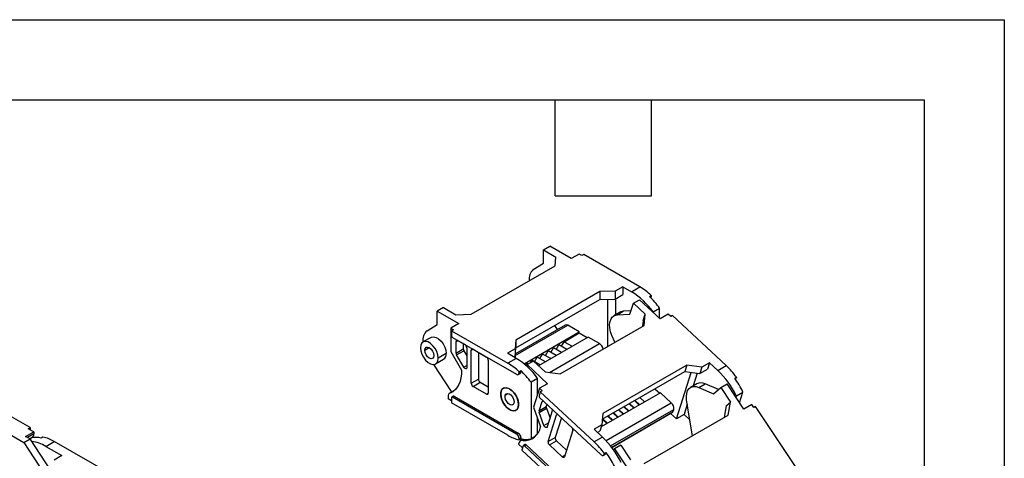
# Model space of a CAD drawing. Header units: millimetres. Extents: x 0 to 1397, y 0 to 1080.
# Tile 11 of 11: x 1007 to 1397, y 906 to 1080. Entities that reach past the tile are written whole.
import ezdxf

# ---------------------------------------------------------------- set-up
doc = ezdxf.new("R2010")
doc.units = ezdxf.units.MM
doc.header["$LTSCALE"] = 5
doc.layers.add('TEXT', color=140, linetype='Continuous', lineweight=25)

msp = doc.modelspace()

# ---------------------------------------------------------------- linework, layer by layer
at = {"color": 7, "linetype": 'Continuous'}
for p, q in [((0.01, 1079.51), (1397.01, 1079.51)), ((1397.01, 1079.51), (1397.01, 0.01))]:
    msp.add_line(p, q, dxfattribs=at)
for p, q in [((1214.56, 988.27), (1217.03, 989.7)), ((1214.56, 988.27), (1219.44, 985.45)), ((1214.56, 982.96), (1214.56, 988.27)), ((1225.52, 984.8), (1217.03, 989.7)), ((1228.7, 986.64), (1225.52, 984.8)), ((1229.76, 986.02), (1228.7, 986.64)), ((1210.49, 980.46), (1214.56, 982.96)), ((1219.15, 981.94), (1219.44, 985.45)), ((1230.47, 986.43), (1229.76, 986.02)), ((1252.74, 973.57), (1230.47, 986.43)), ((1185.92, 962.76), (1219.15, 981.94)), ((1236.83, 971.74), (1203.6, 952.55)), ((1242.91, 971.9), (1236.83, 971.74)), ((1236.83, 971.74), (1236.83, 968.63)), ((1245.95, 973.65), (1242.91, 971.9)), ((1242.91, 971.9), (1242.91, 968.8)), ((1245.95, 973.65), (1249.42, 971.65)), ((1245.95, 973.65), (1245.95, 970.55)), ((1249.42, 971.65), (1252.74, 973.57)), ((1203.6, 949.45), (1236.83, 968.63)), ((1236.83, 968.63), (1242.91, 968.8)), ((1240.01, 950.03), (1240.01, 968.72)), ((1242.91, 968.8), (1245.95, 970.55)), ((1243.05, 968.88), (1243.05, 962.52)), ((1248.77, 962.8), (1250.12, 967.09)), ((1250.12, 967.09), (1252.6, 968.52)), ((1250.12, 967.09), (1254.78, 962.74)), ((1260.71, 960.95), (1252.6, 968.52)), ((1256.49, 969.8), (1257.2, 970.21)), ((1257.2, 969.78), (1256.77, 969.53)), ((1257.2, 970.21), (1257.2, 969.78)), ((1174.96, 965.41), (1172.49, 963.98)), ((1172.49, 963.98), (1180.97, 959.08)), ((1172.49, 958.67), (1172.49, 963.98)), ((1174.96, 965.41), (1179.84, 962.59)), ((1244.85, 963.56), (1242.38, 962.13)), ((1243.65, 962.5), (1246.13, 963.93)), ((1249.18, 964.1), (1246.13, 963.93)), ((1257.9, 963.68), (1260.52, 965.19)), ((1257.9, 963.68), (1257.9, 963.57)), ((1260.52, 961.13), (1260.52, 965.19)), ((1179.84, 962.59), (1185.92, 962.76)), ((1243.65, 962.5), (1248.77, 962.8)), ((1253.99, 960.23), (1253.78, 957.98)), ((1253.99, 960.23), (1254.78, 962.74)), ((1254.37, 958.32), (1254.78, 962.74)), ((1263.89, 962.79), (1260.71, 960.95)), ((1264.9, 961.85), (1263.89, 962.79)), ((1265.61, 962.25), (1264.9, 961.85)), ((1286.9, 942.4), (1265.61, 962.25)), ((1168.42, 956.17), (1172.49, 958.67)), ((1180.97, 959.08), (1177.79, 957.24)), ((1177.79, 957.24), (1178.85, 956.63)), ((1177.79, 957.24), (1177.79, 947.94)), ((1178.85, 956.63), (1178.14, 956.22)), ((1178.14, 956.22), (1178.14, 954.18)), ((1178.14, 956.22), (1200.42, 943.37)), ((1203.35, 946.36), (1224.17, 958.38)), ((1223.17, 958.48), (1203.41, 947.07)), ((1206.82, 943.14), (1228.7, 955.77)), ((1220.05, 956.68), (1218.97, 958.32)), ((1221.14, 939.13), (1254.37, 958.32)), ((1222.69, 951.89), (1228.7, 955.36)), ((1228.7, 955.77), (1224.17, 958.38)), ((1228.7, 955.36), (1228.7, 955.77)), ((1228.7, 955.36), (1231.88, 953.53)), ((1169.99, 953.61), (1166.8, 951.78)), ((1178.5, 953.57), (1203.81, 938.96)), ((1179.91, 951.94), (1180.62, 952.35)), ((1179.91, 947.38), (1179.91, 951.94)), ((1180.62, 952.35), (1183.45, 950.71)), ((1203.6, 952.55), (1203.32, 949.04)), ((1203.6, 952.55), (1203.6, 949.45)), ((1232.24, 953.73), (1212.53, 942.36)), ((1221.63, 950.06), (1222.69, 951.89)), ((1222.69, 951.89), (1225.87, 950.06)), ((1236.76, 951.12), (1232.24, 953.73)), ((1242.81, 951.64), (1241.65, 954.34)), ((1167.5, 948.49), (1169.3, 949.53)), ((1177.79, 947.94), (1182.02, 940.6)), ((1179.91, 947.38), (1182.74, 949.01)), ((1180.12, 946.68), (1182.95, 948.31)), ((1182.74, 951.12), (1182.74, 949.01)), ((1182.95, 948.31), (1184.15, 946.22)), ((1184.15, 949.49), (1184.15, 941.66)), ((1185.92, 948.47), (1186.63, 948.88)), ((1185.92, 935.4), (1185.92, 948.47)), ((1186.63, 948.88), (1191.93, 945.81)), ((1188.75, 947.65), (1188.75, 937.04)), ((1203.32, 949.04), (1200.27, 947.28)), ((1203.32, 945.94), (1203.6, 949.45)), ((1203.32, 949.04), (1203.32, 945.94)), ((1215.27, 946.38), (1216.33, 948.22)), ((1219.51, 946.38), (1216.33, 948.22)), ((1216.92, 939.66), (1236.76, 951.12)), ((1217.39, 947.61), (1218.45, 949.44)), ((1221.63, 947.61), (1218.45, 949.44)), ((1219.51, 948.83), (1220.57, 950.67)), ((1223.75, 948.83), (1220.57, 950.67)), ((1171.8, 943.12), (1174.99, 944.95)), ((1176.02, 947.24), (1172.84, 945.4)), ((1182.95, 941.78), (1180.12, 946.68)), ((1192.64, 944.59), (1192.64, 931.53)), ((1203.74, 945.28), (1200.27, 947.28)), ((1203.74, 945.28), (1200.42, 943.37)), ((1202.96, 945.73), (1203.32, 945.94)), ((1210.52, 944.23), (1208.05, 942.8)), ((1209.41, 943.59), (1209.96, 944.55)), ((1210.52, 944.23), (1209.96, 944.55)), ((1210.52, 944.23), (1215.19, 939.88)), ((1213.14, 942.71), (1210.54, 944.21)), ((1211.02, 943.93), (1212.08, 945.77)), ((1215.27, 943.93), (1212.08, 945.77)), ((1213.14, 945.16), (1214.2, 946.99)), ((1217.39, 945.16), (1214.2, 946.99)), ((1280.26, 943.57), (1277.22, 941.82)), ((1280.26, 943.57), (1279.47, 941.06)), ((1280.26, 943.57), (1283.57, 940.48)), ((1178.14, 932.14), (1171.12, 942.89)), ((1182.95, 941.78), (1184.15, 942.48)), ((1204.87, 940), (1205.58, 940.41)), ((1204.87, 939.57), (1204.87, 940)), ((1204.87, 939.57), (1205.58, 939.98)), ((1205.58, 940.41), (1205.58, 939.98)), ((1207.43, 942.61), (1207.84, 943.32)), ((1208.39, 943), (1207.84, 943.32)), ((1207.87, 942.23), (1208.05, 942.8)), ((1208.05, 942.8), (1216.16, 935.24)), ((1215.19, 939.88), (1221.14, 939.13)), ((1237.83, 921.21), (1270.48, 940.05)), ((1271.27, 942.56), (1238.04, 923.38)), ((1267.17, 921.29), (1272.98, 939.74)), ((1271.27, 942.56), (1270.48, 940.05)), ((1270.48, 940.05), (1276.43, 939.31)), ((1277.22, 941.82), (1271.27, 942.56)), ((1277.22, 941.82), (1276.43, 939.31)), ((1276.43, 939.31), (1279.47, 941.06)), ((1283.57, 940.48), (1286.9, 942.4)), ((1185.92, 935.4), (1188.75, 937.04)), ((1186.63, 934.18), (1189.46, 935.81)), ((1189.46, 935.81), (1192.64, 933.97)), ((1204.56, 938.88), (1205.27, 939.29)), ((1212.22, 937.31), (1209.61, 935.8)), ((1209.61, 935.8), (1209.61, 913.37)), ((1212.22, 931.01), (1212.22, 937.31)), ((1275.38, 939.44), (1273.78, 934.37)), ((1290.25, 937.38), (1290.95, 937.79)), ((1290.84, 937.44), (1290.39, 937.18)), ((1290.5, 937.04), (1290.58, 937.09)), ((1290.95, 937.79), (1290.84, 937.44)), ((1179.41, 932.67), (1177.31, 931.46)), ((1177.79, 931.59), (1178.79, 932.17)), ((1178.31, 932.04), (1178.14, 932.14)), ((1191.93, 931.12), (1186.63, 934.18)), ((1198.98, 933.61), (1198.62, 933.41)), ((1212.98, 933.4), (1210.61, 925.87)), ((1213.28, 932.05), (1212.76, 930.4)), ((1216.16, 935.24), (1212.98, 933.4)), ((1212.98, 933.4), (1213.99, 932.46)), ((1213.99, 932.46), (1213.28, 932.05)), ((1213.28, 932.05), (1234.57, 912.19)), ((1258.67, 933.23), (1260.54, 931.49)), ((1275.24, 935.21), (1272.76, 933.78)), ((1276.06, 933.74), (1278.54, 935.16)), ((1276.06, 933.74), (1281.86, 931.22)), ((1283.79, 932.89), (1278.54, 935.16)), ((1281.86, 931.22), (1284.74, 933.7)), ((1284.74, 933.7), (1287.21, 935.12)), ((1284.74, 933.7), (1288.54, 927.97)), ((1293.83, 925.17), (1287.21, 935.12)), ((1290.9, 930.43), (1293.52, 931.94)), ((1292.17, 927.66), (1293.52, 931.94)), ((1011.24, 917.82), (988.97, 930.68)), ((1176.73, 930.09), (1176.73, 929.28)), ((1178.14, 928.46), (1176.73, 929.28)), ((1178.14, 929.69), (1178.14, 927.65)), ((1178.95, 930.32), (1178.25, 929.92)), ((1178.5, 929.89), (1179.2, 930.3)), ((1203.81, 915.28), (1178.5, 929.89)), ((1179.2, 930.3), (1204.52, 915.69)), ((1191.93, 931.12), (1192.64, 931.52)), ((1199.4, 930.68), (1200.59, 931.37)), ((1212.8, 924.52), (1213.96, 928.21)), ((1213, 929.75), (1237.19, 907.19)), ((1213.96, 928.21), (1214.39, 928.45)), ((1260.82, 931.65), (1237.36, 918.11)), ((1252.41, 926.79), (1250.53, 928.54)), ((1250.75, 928.66), (1252.62, 926.92)), ((1252.66, 929.76), (1254.53, 928.02)), ((1265.15, 927.62), (1260.82, 931.65)), ((1273.5, 914.58), (1271.22, 928.74)), ((1290.9, 930.43), (1290.72, 929.85)), ((1200.42, 914.79), (1178.14, 927.65)), ((1201.16, 924.97), (1201.12, 924.95)), ((1203.62, 924.75), (1203.98, 924.95)), ((1204.55, 925.96), (1204.5, 925.92)), ((1210.61, 925.87), (1213.41, 918.14)), ((1212.8, 924.52), (1215.63, 926.15)), ((1212.85, 923.87), (1215.68, 925.5)), ((1215.91, 927.03), (1215.63, 926.15)), ((1215.68, 925.5), (1217.11, 921.55)), ((1218.02, 924.43), (1216.03, 918.1)), ((1239.31, 912.7), (1265.15, 927.62)), ((1241.11, 910.62), (1266.08, 925.04)), ((1246.04, 923.12), (1244.17, 924.87)), ((1244.38, 924.99), (1246.25, 923.24)), ((1248.16, 924.35), (1246.29, 926.09)), ((1246.5, 926.21), (1248.38, 924.47)), ((1250.28, 925.57), (1248.41, 927.31)), ((1248.63, 927.44), (1250.5, 925.69)), ((1265.77, 924.05), (1266.08, 925.04)), ((1271.49, 927.08), (1270.21, 923.04)), ((1286.86, 926.52), (1286.03, 921.81)), ((1286.86, 926.52), (1288.54, 927.97)), ((1287.62, 922.73), (1288.54, 927.97)), ((1297.01, 927), (1293.83, 925.17)), ((1297.83, 925.76), (1297.01, 927)), ((1298.54, 926.17), (1297.83, 925.76)), ((1315.9, 900.03), (1298.54, 926.17)), ((988.97, 923.33), (1008.77, 911.9)), ((1212.22, 915.48), (1212.22, 921.41)), ((1214.73, 918.7), (1212.85, 923.87)), ((1216.38, 912.28), (1219.71, 922.85)), ((1221.65, 921.68), (1219.21, 913.92)), ((1219.71, 922.85), (1220.13, 923.1)), ((1238.04, 923.38), (1237.62, 918.96)), ((1239.68, 919.45), (1237.83, 921.17)), ((1238.02, 921.31), (1239.89, 919.57)), ((1241.8, 920.67), (1239.93, 922.42)), ((1240.14, 922.54), (1242.01, 920.79)), ((1241.54, 910.06), (1265.77, 924.05)), ((1241.57, 910.01), (1265.68, 923.93)), ((1243.92, 921.9), (1242.05, 923.64)), ((1242.26, 923.76), (1244.13, 922.02)), ((1254.38, 903.55), (1287.62, 922.73)), ((1267.17, 921.29), (1264.85, 923.45)), ((1270.21, 923.04), (1267.17, 921.29)), ((1272.48, 920.93), (1270.21, 923.04)), ((1010.53, 917.41), (1011.24, 917.82)), ((1012.65, 916.19), (1010.53, 917.41)), ((1011.24, 917.82), (1011.24, 917)), ((1214.73, 918.7), (1216.55, 919.76)), ((1226.13, 916.86), (1222.8, 906.3)), ((1237.62, 918.96), (1234.58, 917.2)), ((1237.9, 914.11), (1234.58, 917.2)), ((1235.94, 915.93), (1236.83, 916.45)), ((1237.62, 918.96), (1236.83, 916.45)), ((1237.56, 918.22), (1237.43, 918.34)), ((1237.51, 918.59), (1237.77, 918.34)), ((1008.77, 911.9), (1011.24, 913.33)), ((1009.47, 914.35), (1012.65, 916.19)), ((1011.24, 913.33), (1009.47, 914.35)), ((1012.65, 915.37), (1010.18, 913.94)), ((1011.07, 913.43), (1012.08, 914)), ((1011.08, 913.43), (1011.59, 913.73)), ((1019.4, 900.82), (1011.24, 913.33)), ((1012.65, 916.19), (1012.65, 915.37)), ((1016.33, 914.09), (1015.62, 913.68)), ((1203.81, 915.28), (1204.52, 915.69)), ((1204.87, 913.44), (1205.58, 913.85)), ((1204.87, 913), (1204.87, 913.44)), ((1205.58, 913.41), (1204.87, 913)), ((1206.5, 913.25), (1205.41, 912.62)), ((1205.58, 913.85), (1205.58, 913.41)), ((1206.44, 912.65), (1207.36, 913.18)), ((1211.23, 914.31), (1209.61, 913.37)), ((1216.38, 912.28), (1219.21, 913.92)), ((1216.85, 910.99), (1219.68, 912.63)), ((1219.68, 912.63), (1223.63, 908.94)), ((1237.9, 914.11), (1234.57, 912.19)), ((1008.77, 911.9), (1016.93, 899.39)), ((1017.46, 910.39), (1020.79, 912.31)), ((1017.46, 910.39), (1023.83, 906.72)), ((1043.06, 899.45), (1020.79, 912.31)), ((1204.89, 911.89), (1204.69, 911.23)), ((1206.27, 909.76), (1204.69, 911.23)), ((1206.53, 910.58), (1206.01, 908.93)), ((1227.29, 889.08), (1206.01, 908.93)), ((1207.32, 911.11), (1206.61, 910.7)), ((1206.97, 910.6), (1207.67, 911.01)), ((1231.16, 888.04), (1206.97, 910.6)), ((1207.67, 911.01), (1231.87, 888.44)), ((1221.92, 906.27), (1216.85, 910.99)), ((1242.27, 909.06), (1242.67, 909.41)), ((1245.14, 910.84), (1242.67, 909.41)), ((1242.67, 909.41), (1249.28, 899.45)), ((1245.14, 910.84), (1248.94, 905.11)), ((1023.83, 906.72), (1020.79, 904.96)), ((1221.92, 906.27), (1222.99, 906.88)), ((1238.25, 906.88), (1238.96, 907.29)), ((1238.52, 907.23), (1239.22, 907.64)), ((1238.52, 907.23), (1238.63, 907.58)), ((1238.63, 907.58), (1239.34, 907.99)), ((1239.34, 907.99), (1239.22, 907.64))]:
    msp.add_line(p, q)
at = {"flags": 128}
for points in [[(1246.13, 963.93), (1245.17, 963.71), (1244.85, 963.56)], [(1241.65, 954.34), (1241.11, 955.85), (1240.8, 957.32), (1240.73, 958.71), (1240.89, 959.94), (1241.28, 960.98), (1241.89, 961.77), (1242.69, 962.29), (1243.65, 962.5)], [(1172.84, 945.4), (1172.7, 946.64), (1172.28, 947.94), (1171.62, 949.19), (1170.77, 950.31), (1169.81, 951.2), (1168.8, 951.78), (1167.83, 952.01), (1166.99, 951.87), (1166.33, 951.37), (1165.91, 950.55), (1165.77, 949.49)], [(1169.99, 953.61), (1170.17, 953.7), (1171.02, 953.84), (1171.98, 953.61), (1172.99, 953.03), (1173.95, 952.15), (1174.8, 951.03), (1175.46, 949.77), (1175.88, 948.47), (1176.02, 947.24)], [(1165.77, 949.49), (1165.91, 948.25), (1166.33, 946.96), (1166.99, 945.7), (1167.83, 944.58), (1168.8, 943.69), (1169.81, 943.11), (1170.77, 942.88), (1171.62, 943.02), (1172.28, 943.52), (1172.7, 944.34), (1172.84, 945.4)], [(1167.5, 948.49), (1167.64, 949.2), (1168.03, 949.65), (1168.61, 949.77), (1169.3, 949.53), (1169.99, 948.97), (1170.58, 948.18), (1170.97, 947.28), (1171.11, 946.4)], [(1171.11, 946.4), (1170.97, 945.69), (1170.58, 945.24), (1169.99, 945.12), (1169.3, 945.36), (1168.61, 945.92), (1168.03, 946.71), (1167.64, 947.61), (1167.5, 948.49)], [(1182.02, 940.6), (1182, 939.01), (1181.81, 937.52), (1181.48, 936.15), (1181.01, 934.92), (1180.39, 933.83), (1179.65, 932.91), (1178.77, 932.16), (1177.79, 931.59)], [(1184.15, 941.66), (1184.12, 941.44), (1184.03, 941.28), (1183.89, 941.18), (1183.72, 941.16), (1183.51, 941.22), (1183.31, 941.35), (1183.11, 941.54), (1182.95, 941.78)], [(1201.12, 924.95), (1200.12, 925.7), (1199.19, 926.72), (1198.42, 927.93), (1197.88, 929.24), (1197.59, 930.53), (1197.59, 931.7), (1197.88, 932.66), (1198.42, 933.33), (1199.19, 933.66), (1200.12, 933.61), (1201.12, 933.2)], [(1197.74, 932.23), (1197.59, 931.17), (1197.72, 929.94), (1198.12, 928.64), (1198.77, 927.38), (1199.61, 926.26), (1200.58, 925.36), (1201.58, 924.76), (1202.55, 924.52), (1203.4, 924.64), (1204.07, 925.12), (1204.5, 925.92)], [(1204.5, 925.92), (1204.66, 926.98), (1204.53, 928.21), (1204.12, 929.51), (1203.47, 930.77), (1202.63, 931.9), (1201.67, 932.79), (1200.67, 933.39), (1199.7, 933.64), (1198.84, 933.51), (1198.17, 933.03), (1197.74, 932.23)], [(1201.12, 933.2), (1202.13, 932.45), (1203.05, 931.43), (1203.82, 930.22), (1204.37, 928.91), (1204.66, 927.62), (1204.66, 926.45), (1204.37, 925.49), (1203.82, 924.82), (1203.05, 924.49), (1202.13, 924.54), (1201.12, 924.95)], [(1271.22, 928.74), (1271.1, 930.14), (1271.23, 931.41), (1271.59, 932.48), (1272.16, 933.31), (1272.94, 933.87), (1273.87, 934.13), (1274.93, 934.09), (1276.06, 933.74)], [(1202.85, 927.47), (1202.51, 926.95), (1201.97, 926.75), (1201.29, 926.91), (1200.59, 927.39), (1199.97, 928.14), (1199.53, 929.02), (1199.33, 929.92), (1199.4, 930.68)], [(1199.4, 930.68), (1199.73, 931.21), (1200.28, 931.4), (1200.95, 931.25), (1201.65, 930.76), (1202.27, 930.02), (1202.72, 929.13), (1202.92, 928.24), (1202.85, 927.47)], [(1216.03, 918.1), (1215.94, 917.93), (1215.8, 917.84), (1215.62, 917.82), (1215.42, 917.87), (1215.21, 918.01), (1215.01, 918.2), (1214.85, 918.44), (1214.73, 918.7)], [(1206.97, 910.6), (1206.9, 910.65), (1206.83, 910.69), (1206.76, 910.72), (1206.7, 910.72), (1206.64, 910.71), (1206.59, 910.69), (1206.55, 910.64), (1206.53, 910.58)], [(1222.8, 906.3), (1222.75, 906.18), (1222.67, 906.09), (1222.57, 906.04), (1222.46, 906.01), (1222.33, 906.03), (1222.19, 906.08), (1222.05, 906.16), (1221.92, 906.27)], [(1237.19, 907.19), (1237.4, 907.02), (1237.6, 906.9), (1237.81, 906.83), (1238, 906.81), (1238.17, 906.84), (1238.32, 906.93), (1238.44, 907.06), (1238.52, 907.23)]]:
    msp.add_lwpolyline(points, dxfattribs=at)
for centre, radius, start, end in [((1213.43, 976.95), 4.57, 129.8396, 191.3902), ((1234.64, 947.42), 28.38, 34.946, 58.6181), ((1240.42, 952.61), 24.32, 46.3765, 59.5525), ((1234.14, 946.21), 32.5, 35.7436, 46.5583), ((1256.29, 969.73), 0.909, 327.9735, 2.6266), ((1171.34, 952.67), 4.56, 129.7742, 190.9021), ((1223.59, 957.57), 1.01, 54.3824, 114.3071), ((1178.91, 954.22), 0.768, 182.6055, 237.3945), ((1180.34, 952.01), 0.437, 50.7967, 189.214), ((1184.18, 949.06), 1.44, 181.9565, 211.1437), ((1182.62, 949.42), 1.54, 2.6055, 57.3945), ((1186.35, 948.54), 0.437, 50.7967, 189.214), ((1235.06, 948.49), 3.13, 8.5471, 57.0952), ((1173.56, 946.97), 2.47, 305.1121, 6.2001), ((1181.35, 947.43), 1.44, 181.9565, 211.1437), ((1191.1, 944.52), 1.54, 2.6055, 57.3945), ((1188.96, 921.05), 28.38, 34.946, 58.6181), ((1188.09, 922.4), 24.32, 46.3765, 59.5525), ((1204.86, 939.89), 0.719, 304.0564, 7.2558), ((1183.23, 916.82), 32.5, 35.7436, 46.5583), ((1259.77, 915.43), 34.55, 25.7264, 46.464), ((1264.73, 918.8), 32.38, 35.9112, 46.7942), ((1190.28, 937.11), 1.54, 182.6055, 237.3945), ((1204.22, 939.46), 0.655, 230.7967, 9.214), ((1261, 916.1), 36.17, 25.9766, 36.044), ((1290.27, 937.59), 0.592, 301.3811, 345.1775), ((1187.46, 935.47), 1.54, 182.6055, 237.3945), ((1276.85, 932.06), 3.54, 61.4744, 117.0588), ((1177.94, 930.36), 1.24, 97.1662, 192.2078), ((1178.36, 929.72), 0.218, 50.7967, 189.214), ((1179.06, 930.09), 0.251, 54.3824, 114.3071), ((1192.21, 931.46), 0.437, 230.7967, 9.214), ((1213.46, 930.28), 0.705, 170.8153, 229.0407), ((1214.33, 928.12), 0.372, 86.3098, 166.1069), ((1213.83, 924.27), 1.05, 166.4103, 202.5286), ((1216.66, 925.9), 1.05, 166.4103, 202.5286), ((1216.94, 924.67), 1.11, 347.0876, 24.6766), ((1263.3, 925.49), 2.82, 350.8153, 49.0407), ((1220.07, 922.76), 0.372, 86.3098, 166.1069), ((1265.58, 924.1), 0.197, 301.3811, 345.1775), ((1206.78, 919.39), 6.74, 267.1426, 349.3383), ((1225.05, 917.11), 1.11, 347.0876, 24.6766), ((1013.52, 904.57), 9.36, 76.9706, 101.848), ((1011.22, 915.17), 1.45, 306.2883, 7.8112), ((1012.87, 898.99), 15.5, 59.29, 77.1024), ((1208.33, 928.11), 15.5, 239.29, 257.1024), ((1202.57, 913.34), 2.31, 2.6055, 57.3945), ((1203.28, 913.74), 2.31, 2.6055, 57.3945), ((1205.97, 911.67), 1.1, 64.0911, 168.1721), ((1207.69, 922.53), 9.36, 256.9706, 281.848), ((1220.6, 913.69), 1.41, 170.8153, 229.0407), ((1214.1, 889.06), 34.55, 25.7264, 46.464), ((1010.06, 898.27), 14.2, 58.5828, 82.6528), ((1207.43, 910.81), 0.314, 37.816, 109.7876), ((1217.77, 912.06), 1.41, 170.8153, 229.0407), ((1212.41, 888.6), 32.38, 35.9112, 46.7942), ((1238.65, 907.79), 0.592, 301.3811, 345.1775), ((1210.09, 886.71), 36.17, 25.9766, 36.044)]:
    msp.add_arc(centre, radius, start, end)
at = {"layer": 'TEXT'}
for p, q in [((31.75, 1047.75), (1365.25, 1047.75)), ((1219.2, 1009.65), (1219.2, 1047.75)), ((1257.3, 1009.65), (1257.3, 1047.75)), ((1365.25, 1047.75), (1365.25, 31.75)), ((1219.2, 1009.65), (1257.3, 1009.65))]:
    msp.add_line(p, q, dxfattribs=at)

doc.saveas('drawing.dxf')
